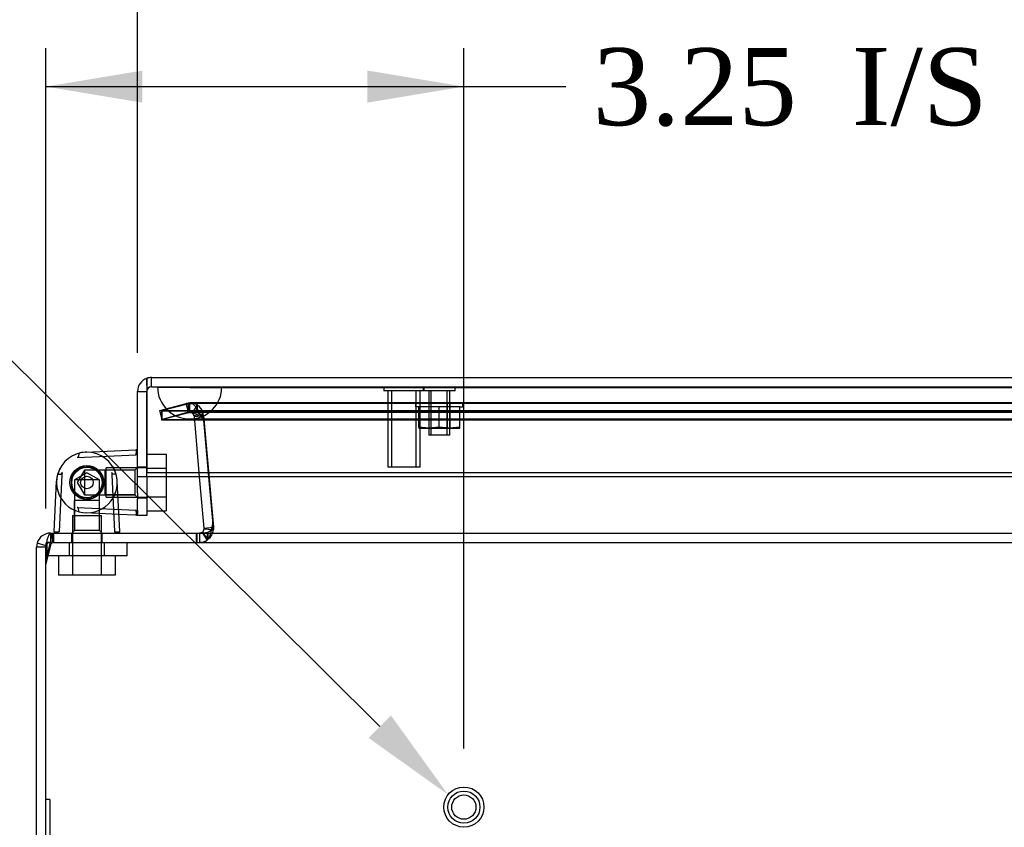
# Model space of a CAD drawing. Header units: inches. Extents: x 1 to 150, y -1 to 99.
# Tile 4 of 17: x 36.72 to 44.37, y 17.55 to 23.83. Entities that reach past the tile are written whole.
import ezdxf
from ezdxf import colors
from ezdxf.entities.mleader import LeaderData, LeaderLine
from ezdxf.enums import TextEntityAlignment as Align
from ezdxf.lldxf.tags import DXFTag
from ezdxf.math import Vec2, Vec3

# ---------------------------------------------------------------- set-up
doc = ezdxf.new("R2010")
doc.units = ezdxf.units.IN
doc.header["$MEASUREMENT"] = 0
for name, color, linetype in [('COM70220', 7, 'Continuous'), ('COM70707-2', 7, 'Continuous'), ('COM70709-7', 7, 'Continuous'), ('COM70710-2', 7, 'Continuous'), ('COM70712-4', 7, 'Continuous'), ('Default', 7, 'Continuous'), ('HNG86659-1', 7, 'Continuous'), ('HNG86659-2', 7, 'Continuous'), ('LAB86820', 7, 'Continuous'), ('NTS18118', 7, 'Continuous'), ('SCS86661', 7, 'Continuous'), ('STD26063', 7, 'Continuous'), ('STD26258', 7, 'Continuous'), ('WAM30017', 7, 'Continuous')]:
    doc.layers.add(name, color=color, linetype=linetype)
doc.styles.add('SEACAD_Times_New_Roman', font='times.ttf')
tags = doc.linetypes.add('HIDDEN2', pattern=[0.1875, 0.125, -0.0625]).pattern_tags.tags
tags[6:7] = [DXFTag(74, 4), DXFTag(75, 0), DXFTag(340, '0'), DXFTag(46, 0.0), DXFTag(50, 0.0), DXFTag(44, 0.0), DXFTag(45, 0.0)]
tags[4:5] = [DXFTag(74, 4), DXFTag(75, 0), DXFTag(340, '0'), DXFTag(46, 0.0), DXFTag(50, 0.0), DXFTag(44, 0.0), DXFTag(45, 0.0)]
doc.dimstyles.new('HAMMOND_(STH_-_120x80)', dxfattribs={"dimtxt": 0.6, "dimasz": 0.75, "dimexe": 0.3, "dimexo": 0.3, "dimgap": 0.15, "dimtad": 0, "dimtih": 1, "dimtoh": 1, "dimzin": 0, "dimdsep": 46, "dimtxsty": 'SEACAD_Times_New_Roman', "dimblk1": '_SE_FILLED', "dimblk2": '_SE_FILLED', "dimsah": 1, "dimcen": 0.3, "dimadec": 0, "dimazin": 0, "dimtfac": 0.8, "dimtofl": 0, "dimtmove": 0, "dimatfit": 3, "dimfxl": 1, "dimtolj": 1, "dimtzin": 0, "dimarcsym": 0})

# ---------------------------------------------------------------- blocks, each defined once
blk = doc.blocks.new('SE4')
at = {"layer": 'COM70220', "color": 7, "linetype": 'HIDDEN2'}
for p, q in [((37.7897, 20.972), (38.2887, 20.972)), ((37.7897, 20.971), (37.7897, 20.972)), ((37.7897, 20.971), (38.2887, 20.971)), ((38.0387, 20.969), (37.7897, 20.971)), ((38.2877, 20.971), (38.0387, 20.969)), ((38.0387, 20.969), (38.2887, 20.969)), ((38.2877, 20.972), (38.2877, 20.971)), ((38.2887, 20.972), (55.4077, 20.972)), ((38.2887, 20.971), (55.4077, 20.971)), ((38.2887, 20.969), (55.4077, 20.969)), ((38.0387, 20.723), (38.2887, 20.723)), ((38.2887, 20.723), (55.4077, 20.723))]:
    blk.add_line(p, q, dxfattribs=at)
blk.add_arc((38.0387, 20.973), 0.25, 180, 0, dxfattribs=at)
at = {"layer": 'COM70707-2', "color": 7, "linetype": 'HIDDEN2'}
for p, q in [((37.8066, 20.7896), (38.0112, 20.8445)), ((38.0391, 20.8481), (38.0112, 20.8445)), ((38.0298, 20.7749), (38.0112, 20.8445)), ((38.0391, 20.7761), (38.0391, 20.8481)), ((38.0594, 20.7699), (38.0999, 20.8295)), ((37.8253, 20.7201), (37.8066, 20.7896)), ((38.0298, 20.7749), (37.8253, 20.7201)), ((38.0391, 20.7761), (38.0298, 20.7749)), ((38.0594, 20.7699), (38.0391, 20.7761)), ((38.0741, 20.7487), (38.0594, 20.7699)), ((38.0741, 20.7487), (38.144, 20.7659)), ((38.075, 20.7433), (38.0741, 20.7487)), ((38.075, 20.7433), (38.1467, 20.7496)), ((38.1467, 20.7496), (38.144, 20.7659)), ((38.1467, 20.7496), (38.2228, 19.8804)), ((38.1162, 20.2725), (38.075, 20.7433)), ((36.9565, 19.835), (36.9565, 19.763)), ((37.1195, 19.835), (37.1195, 19.763)), ((37.3595, 19.763), (37.3595, 19.835)), ((38.094, 19.835), (38.094, 19.763)), ((38.1152, 19.835), (38.1152, 19.763)), ((38.1347, 19.8407), (38.1737, 19.7802)), ((38.1368, 19.8422), (38.1799, 19.7846)), ((38.1384, 19.835), (38.1737, 19.7802)), ((38.1422, 19.835), (38.1799, 19.7846)), ((38.1511, 19.8681), (38.2228, 19.8623)), ((38.2139, 19.863), (38.2228, 19.8623)), ((38.2222, 19.8804), (38.2228, 19.8804)), ((38.2228, 19.8804), (38.2228, 19.8623)), ((36.9219, 19.7371), (36.8528, 19.7572)), ((38.1799, 19.7846), (38.1737, 19.7802))]:
    blk.add_line(p, q, dxfattribs=at)
at = {"layer": 'COM70707-2', "color": 7, "linetype": 'Continuous'}
for p, q in [((38.151, 19.8742), (38.1162, 20.2725)), ((38.1347, 19.8407), (38.1152, 19.835)), ((38.1368, 19.8422), (38.1347, 19.8407)), ((38.1347, 19.8407), (38.1384, 19.835)), ((38.1368, 19.8422), (38.1422, 19.835)), ((38.151, 19.8742), (38.2222, 19.8804)), ((38.151, 19.8742), (38.1511, 19.8681)), ((38.1511, 19.8681), (38.2139, 19.863)), ((36.8528, 19.7573), (36.8485, 19.727)), ((36.9219, 19.7371), (36.8528, 19.7573)), ((36.8485, 19.727), (36.9205, 19.727)), ((36.8485, 7.943), (36.8485, 19.727))]:
    blk.add_line(p, q, dxfattribs=at)
at = {"layer": 'COM70707-2', "color": 7, "linetype": 'HIDDEN2'}
for centre, radius, start, end in [((38.0391, 20.7401), 0.108, 55.78983, 90.00003), ((38.0391, 20.7401), 0.108, 13.7843, 55.78993), ((38.1152, 19.871), 0.108, 306.83489, 355.38239), ((36.9565, 19.727), 0.036, 90, 163.68902), ((38.115, 19.8716), 0.1086, 270.09242, 302.68445)]:
    blk.add_arc(centre, radius, start, end, dxfattribs=at)
at = {"layer": 'COM70707-2', "color": 7, "linetype": 'Continuous'}
for centre, radius, start, end in [((36.9565, 19.727), 0.108, 90.00003, 163.68899), ((38.1152, 19.871), 0.036, 306.83504, 355.38224)]:
    blk.add_arc(centre, radius, start, end, dxfattribs=at)
at = {"layer": 'COM70709-7', "color": 7, "linetype": 'HIDDEN2'}
for p, q in [((38.0326, 20.8408), (37.8205, 20.7859)), ((38.0326, 20.7713), (38.0326, 20.8408)), ((55.6502, 20.8445), (38.0467, 20.8445)), ((37.8205, 20.7859), (55.8765, 20.7859)), ((37.8205, 20.7859), (37.8205, 20.7164)), ((38.0326, 20.7713), (37.8205, 20.7164)), ((55.6502, 20.7725), (38.0467, 20.7725)), ((37.8205, 20.7164), (55.8765, 20.7164)), ((38.1526, 20.7202), (38.1268, 20.7459)), ((38.1268, 20.7397), (38.1268, 20.7459)), ((38.1526, 20.714), (38.1268, 20.7397)), ((38.2181, 19.9382), (38.1526, 20.7202)), ((38.1526, 20.7202), (38.1526, 20.714)), ((38.2181, 19.932), (38.1526, 20.714)), ((38.2181, 19.9382), (38.2181, 19.932)), ((38.2197, 19.9122), (38.2197, 19.9184)), ((36.9722, 19.763), (36.9722, 19.835)), ((36.9825, 19.763), (36.9825, 19.835)), ((38.092, 19.763), (38.092, 19.835)), ((38.2123, 19.871), (38.2123, 19.871)), ((38.2139, 19.8742), (38.2139, 19.8804)), ((36.9205, 19.6207), (36.9584, 19.7727)), ((36.9584, 19.7422), (36.9584, 19.7727)), ((36.9205, 19.5903), (36.9584, 19.7422))]:
    blk.add_line(p, q, dxfattribs=at)
for centre in [(38.092, 19.9184), (38.092, 19.9122)]:
    blk.add_ellipse(centre, major_axis=(-0.1276, 0), ratio=0.996195, start_param=2.838142, end_param=3.297963, dxfattribs=at)
for points, knots in [([(38.0326, 20.8408), (38.0404, 20.8449), (38.0483, 20.8456), (38.064, 20.8401), (38.0718, 20.834), (38.0875, 20.816), (38.0954, 20.8041), (38.1111, 20.7769), (38.1189, 20.7616), (38.1268, 20.7459)], [0, 0, 0, 0, 0.25, 0.25, 0.5, 0.5, 0.75, 0.75, 1, 1, 1, 1]), ([(38.0326, 20.7713), (38.0404, 20.7726), (38.0483, 20.7729), (38.064, 20.7711), (38.0718, 20.769), (38.0875, 20.763), (38.0954, 20.7591), (38.1111, 20.75), (38.1189, 20.7449), (38.1268, 20.7397)], [0, 0, 0, 0, 0.25, 0.25, 0.5, 0.5, 0.75, 0.75, 1, 1, 1, 1]), ([(36.9584, 19.7727), (36.9607, 19.7912), (36.963, 19.8071), (36.9676, 19.8291), (36.9699, 19.835), (36.9722, 19.835)], [0, 0, 0, 0, 0.5, 0.5, 1, 1, 1, 1]), ([(38.092, 19.763), (38.0988, 19.763), (38.1055, 19.763), (38.1188, 19.7631), (38.1254, 19.7633), (38.1382, 19.7643), (38.1445, 19.7651), (38.1564, 19.7683), (38.1622, 19.7707), (38.1731, 19.7777), (38.1782, 19.7825), (38.1876, 19.7949), (38.192, 19.8026), (38.1998, 19.8209), (38.2033, 19.8316), (38.2093, 19.8549), (38.2118, 19.8676), (38.2139, 19.8804)], [0, 0, 0, 0, 0.125, 0.125, 0.25, 0.25, 0.375, 0.375, 0.5, 0.5, 0.625, 0.625, 0.75, 0.75, 0.875, 0.875, 1, 1, 1, 1]), ([(38.1394, 19.8355), (38.1411, 19.8356), (38.1454, 19.8358), (38.1524, 19.8364), (38.1602, 19.8373), (38.1701, 19.8391), (38.1772, 19.8412), (38.1818, 19.8431)], [0.3361809, 0.3361809, 0.3361809, 0.3361809, 0.3726029, 0.4321969, 0.4906952, 0.5479785, 0.6623429, 0.6623429, 0.6623429, 0.6623429]), ([(38.1905, 19.8475), (38.1924, 19.8487), (38.1962, 19.8513), (38.2015, 19.856), (38.2064, 19.8616), (38.2106, 19.8677), (38.2128, 19.872), (38.2139, 19.8742)], [0.7379545, 0.7379545, 0.7379545, 0.7379545, 0.7882141, 0.843718, 0.8974268, 0.9494645, 1, 1, 1, 1]), ([(36.9584, 19.7422), (36.9596, 19.7453), (36.9607, 19.7482), (36.963, 19.7533), (36.9642, 19.7555), (36.9665, 19.7592), (36.9676, 19.7606), (36.9699, 19.7625), (36.9711, 19.763), (36.9722, 19.763)], [0, 0, 0, 0, 0.25, 0.25, 0.5, 0.5, 0.75, 0.75, 1, 1, 1, 1])]:
    blk.add_open_spline(points, degree=3, knots=knots, dxfattribs=at)
at = {"layer": 'COM70709-7', "color": 7, "linetype": 'Continuous'}
blk.add_open_spline([(38.092, 19.835), (38.095, 19.835), (38.101, 19.835), (38.11, 19.835), (38.1188, 19.8351), (38.1275, 19.8352), (38.1344, 19.8353), (38.1383, 19.8355), (38.1394, 19.8355)], degree=3, knots=[0, 0, 0, 0, 0.0630925, 0.1260117, 0.1885878, 0.2506526, 0.3120425, 0.3361809, 0.3361809, 0.3361809, 0.3361809], dxfattribs=at)
at = {"layer": 'COM70710-2', "color": 7, "linetype": 'HIDDEN2'}
for p, q in [((38.0298, 20.8445), (37.8253, 20.7896)), ((38.0391, 20.8481), (38.0298, 20.8445)), ((38.0298, 20.7749), (38.0298, 20.8445)), ((38.0391, 20.7761), (38.0391, 20.8481)), ((55.6578, 20.8481), (38.0391, 20.8481)), ((38.0933, 20.7713), (38.0933, 20.8335)), ((38.0999, 20.8295), (38.0933, 20.8335)), ((38.0999, 20.7699), (38.0999, 20.8295)), ((37.8253, 20.7896), (55.8717, 20.7896)), ((37.8253, 20.7201), (37.8253, 20.7896)), ((38.0298, 20.7749), (37.8253, 20.7201)), ((38.0933, 20.7713), (38.0391, 20.7761)), ((55.6578, 20.7761), (38.0391, 20.7761)), ((38.0999, 20.7699), (38.0933, 20.7713)), ((38.143, 20.7487), (38.0999, 20.7699)), ((38.143, 20.7487), (38.143, 20.7659)), ((38.1467, 20.7433), (38.143, 20.7487)), ((38.2228, 19.8804), (38.1467, 20.7496)), ((38.1467, 20.7433), (38.1467, 20.7496)), ((37.8253, 20.7201), (55.8717, 20.7201)), ((38.1879, 20.2725), (38.1467, 20.7433)), ((36.9565, 19.835), (36.9565, 19.763)), ((38.1152, 19.835), (38.1152, 19.763)), ((38.1735, 19.8407), (38.1735, 19.7802)), ((38.1799, 19.8422), (38.1799, 19.7846)), ((38.2212, 19.8623), (38.222, 19.8712)), ((38.2212, 19.8681), (38.2212, 19.8623)), ((38.2228, 19.8742), (38.2228, 19.8804)), ((36.923, 19.7371), (36.923, 19.7573)), ((36.9565, 19.763), (56.7405, 19.763))]:
    blk.add_line(p, q, dxfattribs=at)
at = {"layer": 'COM70710-2', "color": 7, "linetype": 'Continuous'}
for p, q in [((38.2228, 19.8742), (38.1879, 20.2725)), ((36.9565, 19.835), (56.7405, 19.835)), ((38.1152, 19.835), (38.1735, 19.8407)), ((38.1735, 19.8407), (38.1799, 19.8422)), ((38.2212, 19.8681), (38.2228, 19.8742)), ((38.222, 19.8712), (38.222, 19.8711)), ((36.923, 19.7573), (36.9205, 19.727)), ((36.9205, 7.907), (36.9205, 19.727))]:
    blk.add_line(p, q, dxfattribs=at)
blk.add_arc((38.0799, 20.0472), 0.2281, 296.02185, 308.27765, dxfattribs=at)
blk.add_open_spline([(36.9565, 19.835), (36.9537, 19.835), (36.9509, 19.8331), (36.9453, 19.8258), (36.9425, 19.8204), (36.937, 19.8065), (36.9342, 19.7981), (36.9286, 19.779), (36.9258, 19.7685), (36.923, 19.7573)], degree=3, knots=[0, 0, 0, 0, 0.25, 0.25, 0.5, 0.5, 0.75, 0.75, 1, 1, 1, 1], dxfattribs=at)
at = {"layer": 'COM70712-4', "color": 7, "linetype": 'Continuous'}
for p, q in [((37.7052, 21.0388), (37.7052, 21.0389)), ((37.7052, 21.0389), (37.7052, 20.9387)), ((37.7052, 21.0388), (37.7052, 20.937)), ((37.7053, 20.9827), (37.7053, 21.04)), ((37.7053, 20.9827), (37.7053, 20.3029)), ((37.7412, 21.045), (55.9552, 21.045)), ((37.6332, 20.937), (37.7052, 20.937)), ((37.6332, 20.2725), (37.6332, 20.937)), ((37.7052, 20.2725), (37.7052, 20.937)), ((37.7053, 20.2725), (37.7053, 20.3029)), ((55.9911, 20.3029), (37.7053, 20.3029)), ((37.7052, 20.2725), (37.6332, 20.2725)), ((37.6332, 20.1475), (37.6332, 20.2725)), ((37.7052, 20.2725), (37.7052, 20.1475)), ((55.9911, 20.2725), (37.7053, 20.2725)), ((37.6332, 20.1475), (37.6332, 20.098)), ((37.7052, 20.1475), (37.7052, 20.098)), ((37.6332, 20.0151), (37.6332, 20.098)), ((37.7052, 20.098), (37.7052, 19.973)), ((37.6332, 19.973), (37.6332, 19.9852)), ((37.7052, 19.973), (37.6332, 19.973))]:
    blk.add_line(p, q, dxfattribs=at)
at = {"layer": 'COM70712-4', "color": 7, "linetype": 'HIDDEN2'}
for p, q in [((37.7412, 20.973), (37.7412, 21.045)), ((37.7412, 20.973), (55.9552, 20.973)), ((37.7052, 20.3487), (37.6332, 20.3487)), ((37.6332, 20.1087), (37.7052, 20.1087))]:
    blk.add_line(p, q, dxfattribs=at)
at = {"layer": 'COM70712-4', "color": 7, "linetype": 'Continuous'}
for radius, start, end in [(0.108, 109.47122, 180), (0.108, 90, 109.44907), (0.036, 177.32016, 180)]:
    blk.add_arc((37.7412, 20.937), radius, start, end, dxfattribs=at)
at = {"layer": 'COM70712-4', "color": 7, "linetype": 'HIDDEN2'}
blk.add_arc((37.7412, 20.937), 0.036, 90, 177.32016, dxfattribs=at)
at = {"layer": 'COM70712-4', "color": 7, "linetype": 'Continuous'}
blk.add_ellipse((37.7412, 20.937), major_axis=(-0.1189, 0), ratio=0.908294, start_param=4.712389, end_param=5.019287, dxfattribs=at)
at = {"layer": 'COM70712-4', "color": 7, "linetype": 'HIDDEN2'}
blk.add_ellipse((37.7412, 20.937), major_axis=(-0.0396, 0), ratio=0.908294, start_param=4.712389, end_param=5.846853, dxfattribs=at)
at = {"layer": 'HNG86659-1', "color": 7, "linetype": 'HIDDEN2'}
for p, q in [((37.1627, 20.422), (37.6223, 20.4447)), ((37.2395, 20.3042), (37.1427, 20.2484)), ((37.2198, 20.3255), (37.1639, 20.2287)), ((37.2198, 20.3255), (37.2198, 20.1319)), ((37.3105, 20.3255), (37.2198, 20.3255)), ((37.3363, 20.2484), (37.2395, 20.3042)), ((37.3789, 20.3255), (37.3105, 20.3255)), ((37.6119, 20.3255), (37.3789, 20.3255)), ((37.6119, 20.3255), (37.3789, 20.3255)), ((37.3789, 20.3255), (37.3789, 20.1319)), ((37.6332, 20.3468), (37.6119, 20.3255)), ((37.6119, 20.3255), (37.6119, 20.1319)), ((37.3363, 20.2484), (37.1427, 20.2484)), ((37.1427, 20.2484), (37.1427, 20.0893)), ((37.1639, 20.2287), (37.2198, 20.1319)), ((37.3363, 20.0893), (37.3363, 20.2484)), ((37.1427, 20.0893), (37.1427, 19.8563)), ((37.1427, 19.8563), (37.1427, 20.0893)), ((37.3363, 20.0893), (37.1427, 20.0893)), ((37.2198, 20.1319), (37.3111, 20.1319)), ((37.3111, 20.1319), (37.3789, 20.1319)), ((37.3363, 19.8563), (37.3363, 20.0893)), ((37.3363, 19.8563), (37.3363, 20.0893)), ((37.3789, 20.1319), (37.6119, 20.1319)), ((37.6119, 20.1319), (37.3789, 20.1319)), ((37.6119, 20.1319), (37.6332, 20.1106)), ((37.1627, 20.0354), (37.6223, 20.0128)), ((37.4882, 19.98), (37.2278, 19.9928)), ((37.0236, 19.8468), (37.0229, 19.8465)), ((37.1427, 19.8563), (37.1214, 19.835)), ((37.3363, 19.8563), (37.1427, 19.8563)), ((37.3576, 19.835), (37.3363, 19.8563)), ((37.4554, 19.8468), (37.456, 19.8465))]:
    blk.add_line(p, q, dxfattribs=at)
at = {"layer": 'HNG86659-1', "color": 7, "linetype": 'Continuous'}
for p, q in [((37.2278, 20.4646), (37.6208, 20.484)), ((37.6214, 20.4446), (37.6217, 20.4453)), ((37.0453, 20.2886), (37.0236, 19.8483)), ((37.0462, 20.3054), (37.0453, 20.2886)), ((37.4328, 20.3054), (37.4336, 20.2886)), ((37.4336, 20.2886), (37.4553, 19.8483)), ((36.9842, 19.8474), (37.0035, 20.2403)), ((37.4948, 19.8474), (37.4754, 20.2403)), ((37.6214, 20.0128), (37.6217, 20.0122)), ((37.6332, 20.0122), (37.6332, 20.0151)), ((37.6332, 20.0122), (37.6332, 19.9852)), ((37.6208, 19.9734), (37.4882, 19.98)), ((37.0236, 19.8483), (37.0235, 19.8459)), ((37.4553, 19.8483), (37.4554, 19.8459))]:
    blk.add_line(p, q, dxfattribs=at)
at = {"layer": 'HNG86659-1', "color": 7, "linetype": 'HIDDEN2'}
for radius in [0.1319, 0.1319, 0.1201]:
    blk.add_circle((37.2395, 20.2287), radius, dxfattribs=at)
at = {"layer": 'HNG86659-1', "color": 7, "linetype": 'Continuous'}
for centre, radius, start, end in [((37.2395, 20.2287), 0.2362, 90, 164.53106), ((37.2395, 20.2287), 0.2362, 90, 103.6388), ((37.2395, 20.2287), 0.2362, 15.46894, 90), ((37.6214, 20.4722), 0.0118, 74.64095, 92.81757), ((37.4237, 20.479), 0.2008, 350.34044, 1.32736), ((37.6214, 20.4722), 0.0118, 0, 74.63771), ((37.2395, 20.2287), 0.2362, 164.53106, 177.1792), ((37.2395, 20.2287), 0.2362, 2.8208, 15.46894), ((37.4235, 19.9785), 0.201, 358.67748, 9.65473), ((37.6214, 19.9852), 0.0118, 285.36229, 0), ((37.6214, 19.9852), 0.0118, 267.18243, 285.35905), ((36.996, 19.8468), 0.0118, 177.1792, 198.68891), ((36.996, 19.8468), 0.0118, 198.68891, 270), ((37.0059, 20.0139), 0.1722, 262.94724, 272.05175), ((37.473, 20.0139), 0.1722, 267.94826, 277.05276), ((37.483, 19.8468), 0.0118, 270, 341.31109), ((37.483, 19.8468), 0.0118, 341.31109, 2.8208)]:
    blk.add_arc(centre, radius, start, end, dxfattribs=at)
at = {"layer": 'HNG86659-1', "color": 7, "linetype": 'HIDDEN2'}
for centre, radius, start, end in [((37.4543, 20.4623), 0.1722, 357.94825, 7.05276), ((37.2395, 20.2287), 0.2362, 54.61945, 59.26349), ((37.2395, 20.2287), 0.2362, 152.38612, 210.73651), ((37.2395, 20.2287), 0.2362, 10.22325, 31.53006), ((37.2395, 20.2287), 0.2362, 177.1792, 210.73651), ((37.2395, 20.2287), 0.2362, 329.26308, 8.93563), ((37.2395, 20.2287), 0.2362, 329.26349, 2.8208), ((37.2395, 20.2287), 0.2362, 210.73651, 329.26349), ((37.4543, 19.9952), 0.1722, 352.94724, 2.05174), ((36.9892, 20.0445), 0.2008, 268.67264, 279.65956), ((37.4897, 20.0447), 0.201, 260.34527, 271.32252)]:
    blk.add_arc(centre, radius, start, end, dxfattribs=at)
for points, knots in [([(37.1765, 20.4564), (37.1762, 20.4543), (37.1761, 20.4518), (37.1758, 20.4459), (37.1758, 20.4426), (37.1754, 20.4373), (37.1752, 20.4354), (37.1744, 20.4317), (37.1737, 20.4298), (37.1714, 20.4267), (37.1698, 20.4254), (37.1663, 20.4235), (37.1646, 20.4227), (37.1627, 20.422)], [0, 0, 0, 0, 0.25, 0.25, 0.5, 0.5, 0.625, 0.625, 0.75, 0.75, 0.875, 0.875, 1, 1, 1, 1]), ([(37.6223, 20.4447), (37.6222, 20.4468), (37.623, 20.4487), (37.6246, 20.4525), (37.6255, 20.4543), (37.6263, 20.4561)], [0, 0, 0, 0, 0.5, 0.5, 1, 1, 1, 1]), ([(37.6263, 20.4561), (37.6284, 20.456), (37.6301, 20.4557), (37.6325, 20.4551), (37.6332, 20.4548), (37.6332, 20.4544)], [0, 0, 0, 0, 0.5, 0.5, 1, 1, 1, 1]), ([(37.1765, 20.0011), (37.1762, 20.0031), (37.1761, 20.0056), (37.1758, 20.0115), (37.1758, 20.0148), (37.1754, 20.0201), (37.1752, 20.022), (37.1744, 20.0257), (37.1737, 20.0276), (37.1714, 20.0308), (37.1698, 20.032), (37.1663, 20.034), (37.1646, 20.0347), (37.1627, 20.0354)], [0, 0, 0, 0, 0.25, 0.25, 0.5, 0.5, 0.625, 0.625, 0.75, 0.75, 0.875, 0.875, 1, 1, 1, 1]), ([(37.6223, 20.0128), (37.6222, 20.0107), (37.623, 20.0087), (37.6246, 20.005), (37.6255, 20.0031), (37.6263, 20.0013)], [0, 0, 0, 0, 0.5, 0.5, 1, 1, 1, 1]), ([(37.6263, 20.0013), (37.6284, 20.0015), (37.6301, 20.0017), (37.6325, 20.0023), (37.6332, 20.0026), (37.6332, 20.003)], [0, 0, 0, 0, 0.5, 0.5, 1, 1, 1, 1])]:
    blk.add_open_spline(points, degree=3, knots=knots, dxfattribs=at)
at = {"layer": 'HNG86659-1', "color": 7, "linetype": 'Continuous'}
for points, knots in [([(37.0118, 20.2917), (37.0139, 20.292), (37.0164, 20.2921), (37.0222, 20.2924), (37.0256, 20.2924), (37.0309, 20.2928), (37.0327, 20.293), (37.0365, 20.2938), (37.0384, 20.2945), (37.0415, 20.2968), (37.0428, 20.2984), (37.0447, 20.3018), (37.0455, 20.3036), (37.0462, 20.3054)], [0, 0, 0, 0, 0.25, 0.25, 0.5, 0.5, 0.625, 0.625, 0.75, 0.75, 0.875, 0.875, 1, 1, 1, 1]), ([(37.4671, 20.2917), (37.4651, 20.292), (37.4626, 20.2921), (37.4567, 20.2924), (37.4534, 20.2924), (37.4481, 20.2928), (37.4462, 20.293), (37.4425, 20.2938), (37.4406, 20.2945), (37.4374, 20.2968), (37.4362, 20.2984), (37.4342, 20.3018), (37.4335, 20.3036), (37.4328, 20.3054)], [0, 0, 0, 0, 0.25, 0.25, 0.5, 0.5, 0.625, 0.625, 0.75, 0.75, 0.875, 0.875, 1, 1, 1, 1]), ([(37.0235, 19.8459), (37.0214, 19.846), (37.0195, 19.8452), (37.0157, 19.8436), (37.0139, 19.8427), (37.0121, 19.8418)], [0, 0, 0, 0, 0.5, 0.5, 1, 1, 1, 1]), ([(37.0121, 19.8418), (37.0122, 19.8398), (37.0125, 19.8381), (37.013, 19.8357), (37.0134, 19.835), (37.0138, 19.835)], [0, 0, 0, 0, 0.5, 0.5, 1, 1, 1, 1]), ([(37.4554, 19.8459), (37.4575, 19.846), (37.4595, 19.8452), (37.4632, 19.8436), (37.4651, 19.8427), (37.4669, 19.8418)], [0, 0, 0, 0, 0.5, 0.5, 1, 1, 1, 1]), ([(37.4669, 19.8418), (37.4667, 19.8398), (37.4665, 19.8381), (37.4659, 19.8357), (37.4656, 19.835), (37.4652, 19.835)], [0, 0, 0, 0, 0.5, 0.5, 1, 1, 1, 1])]:
    blk.add_open_spline(points, degree=3, knots=knots, dxfattribs=at)
at = {"layer": 'HNG86659-2', "color": 7, "linetype": 'HIDDEN2'}
for p, q in [((37.1354, 20.2943), (37.1436, 20.2977)), ((37.1436, 20.2977), (37.1443, 20.3067)), ((37.1711, 20.331), (37.18, 20.3308)), ((37.18, 20.3308), (37.1843, 20.3387)), ((37.2186, 20.35), (37.2267, 20.3461)), ((37.2267, 20.3461), (37.2338, 20.3516)), ((37.2698, 20.348), (37.2756, 20.3412)), ((37.2756, 20.3412), (37.2843, 20.3433)), ((37.3157, 20.3253), (37.3182, 20.3167)), ((37.3182, 20.3167), (37.3271, 20.3151)), ((37.1178, 20.2468), (37.1237, 20.2531)), ((37.1237, 20.2531), (37.1208, 20.2612)), ((37.3484, 20.2859), (37.3472, 20.277)), ((37.3472, 20.277), (37.3546, 20.272)), ((37.3622, 20.2366), (37.3576, 20.229)), ((37.3576, 20.229), (37.3623, 20.2214)), ((37.1239, 20.2041), (37.1178, 20.2106)), ((37.121, 20.1957), (37.1239, 20.2041)), ((37.144, 20.1592), (37.1357, 20.1627)), ((37.1447, 20.1503), (37.144, 20.1592)), ((37.3187, 20.1411), (37.3161, 20.1325)), ((37.3275, 20.1427), (37.3187, 20.1411)), ((37.3548, 20.186), (37.3475, 20.1809)), ((37.3475, 20.1809), (37.3487, 20.172)), ((37.1805, 20.1264), (37.1715, 20.1261)), ((37.1848, 20.1185), (37.1805, 20.1264)), ((37.2273, 20.1112), (37.2192, 20.1074)), ((37.2344, 20.1058), (37.2273, 20.1112)), ((37.2761, 20.1164), (37.2703, 20.1096)), ((37.2849, 20.1144), (37.2761, 20.1164))]:
    blk.add_line(p, q, dxfattribs=at)
for radius in [0.1181, 0.0492]:
    blk.add_circle((37.2395, 20.2287), radius, dxfattribs=at)
for start, end in [(147.80383, 164.69616), (123.78598, 140.6783), (99.76812, 116.66044), (75.75026, 92.64259), (51.73241, 68.62473), (27.71455, 44.60687), (171.55384, 188.44616), (3.69669, 20.58901), (339.67884, 356.57116), (195.5717, 212.46402), (219.58955, 236.48187), (315.66098, 332.5533), (243.60741, 260.49973), (267.62527, 284.51759), (291.64312, 308.53544)]:
    blk.add_arc((37.2395, 20.2287), 0.123, start, end, dxfattribs=at)
at = {"layer": 'LAB86820', "color": 7, "linetype": 'HIDDEN2'}
for p, q in [((36.9505, 17.763), (36.9205, 17.763)), ((36.9505, 17.763), (36.9505, 14.513)), ((36.9561, 17.6101), (36.9498, 17.6101)), ((36.9561, 17.5983), (36.9498, 17.5983))]:
    blk.add_line(p, q, dxfattribs=at)
at = {"layer": 'NTS18118', "color": 7, "linetype": 'HIDDEN2'}
for p, q in [((39.7952, 20.848), (40.1632, 20.848)), ((39.7952, 20.848), (39.7952, 20.817)), ((39.8972, 20.848), (39.8972, 20.652)), ((39.9141, 20.848), (39.9141, 20.652)), ((40.0443, 20.652), (40.0443, 20.848)), ((40.0612, 20.848), (40.0612, 20.652)), ((40.1632, 20.817), (40.1632, 20.848)), ((39.8198, 20.817), (39.7952, 20.817)), ((39.8198, 20.6586), (39.8198, 20.817)), ((39.9792, 20.817), (39.8198, 20.817)), ((39.9792, 20.6586), (39.9792, 20.817)), ((40.1385, 20.817), (39.9792, 20.817)), ((40.1385, 20.6586), (40.1385, 20.817)), ((40.1385, 20.817), (40.1632, 20.817)), ((39.8995, 20.652), (39.8198, 20.6586)), ((39.8198, 20.6586), (39.8198, 20.652)), ((39.8198, 20.652), (39.8995, 20.652)), ((39.9792, 20.6586), (39.8995, 20.652)), ((39.8995, 20.652), (40.0588, 20.652)), ((40.0588, 20.652), (39.9792, 20.6586)), ((40.1385, 20.6586), (40.0588, 20.652)), ((40.0588, 20.652), (40.1385, 20.652)), ((40.1385, 20.652), (40.1385, 20.6586))]:
    blk.add_line(p, q, dxfattribs=at)
at = {"layer": 'SCS86661', "color": 7, "linetype": 'Continuous'}
for p, q in [((37.7052, 20.4498), (37.7053, 20.4498)), ((37.7052, 20.3393), (37.7053, 20.3393)), ((37.8552, 20.2725), (37.8552, 20.1182)), ((37.7052, 20.1182), (37.8552, 20.1182)), ((37.8552, 20.1182), (37.8552, 20.0076)), ((37.7052, 20.0076), (37.8552, 20.0076))]:
    blk.add_line(p, q, dxfattribs=at)
at = {"layer": 'SCS86661', "color": 7, "linetype": 'HIDDEN2'}
for p, q in [((37.7053, 20.4498), (37.8552, 20.4498)), ((37.8552, 20.4498), (37.8552, 20.3393)), ((37.3902, 20.1157), (37.3902, 20.3417)), ((37.7052, 20.3417), (37.3902, 20.3417)), ((37.7053, 20.3393), (37.8552, 20.3393)), ((37.8552, 20.3393), (37.8552, 20.2725)), ((37.3902, 20.1157), (37.7052, 20.1157)), ((37.1265, 19.973), (37.3525, 19.973)), ((37.1265, 19.973), (37.1265, 19.658)), ((37.3525, 19.658), (37.3525, 19.973)), ((37.0183, 19.658), (37.0183, 19.508)), ((37.1289, 19.658), (37.1289, 19.508)), ((37.35, 19.658), (37.35, 19.508)), ((37.4606, 19.658), (37.4606, 19.508)), ((37.1289, 19.508), (37.0183, 19.508)), ((37.35, 19.508), (37.1289, 19.508)), ((37.4606, 19.508), (37.35, 19.508))]:
    blk.add_line(p, q, dxfattribs=at)
at = {"layer": 'STD26063', "color": 7, "linetype": 'HIDDEN2'}
for p, q in [((39.8542, 20.973), (39.8542, 20.9418)), ((40.1042, 20.9418), (39.8614, 20.9418)), ((39.8972, 20.9418), (39.8972, 20.598)), ((39.9163, 20.598), (39.9163, 20.9418)), ((40.042, 20.598), (40.042, 20.9418)), ((40.0612, 20.598), (40.0612, 20.9418)), ((40.1042, 20.9418), (40.1042, 20.973)), ((40.0612, 20.598), (39.8972, 20.598))]:
    blk.add_line(p, q, dxfattribs=at)
at = {"layer": 'STD26258', "color": 7, "linetype": 'HIDDEN2'}
for p, q in [((39.5489, 20.973), (39.5489, 20.9418)), ((39.8614, 20.9418), (39.5489, 20.9418)), ((39.5802, 20.9418), (39.5802, 20.348)), ((39.6108, 20.348), (39.6108, 20.9418)), ((39.7995, 20.348), (39.7995, 20.9418)), ((39.8302, 20.348), (39.8302, 20.9418)), ((39.8614, 20.9418), (39.8614, 20.973)), ((39.8302, 20.348), (39.5802, 20.348))]:
    blk.add_line(p, q, dxfattribs=at)
for radius in [0.1562, 0.125, 0.0944]:
    blk.add_circle((40.1705, 17.703), radius, dxfattribs=at)
at = {"layer": 'WAM30017', "color": 7, "linetype": 'HIDDEN2'}
for p, q in [((36.956, 19.763), (36.927, 19.763)), ((36.927, 19.763), (36.927, 19.658)), ((37.102, 19.763), (37.102, 19.658)), ((37.377, 19.658), (37.377, 19.763)), ((37.552, 19.658), (37.552, 19.763)), ((37.552, 19.658), (36.927, 19.658))]:
    blk.add_line(p, q, dxfattribs=at)
blk = doc.blocks.new('DMBLK8206')
at = {"layer": 'Default', "linetype": 'Continuous', "transparency": 16777216}
for points in [[(38.3832, 26.2556), (37.6332, 26.1306), (38.3832, 26.0056)], [(55.3132, 26.2556), (55.3132, 26.0056), (56.0632, 26.1306)]]:
    blk.add_hatch(color=7, dxfattribs=at).paths.add_polyline_path(points)
at = {"layer": 'Default', "color": 7, "linetype": 'Continuous', "transparency": 16777216}
for p, q in [((37.6332, 21.237), (37.6332, 26.4306)), ((56.0632, 21.237), (56.0632, 26.4306)), ((45.3799, 26.1306), (37.6332, 26.1306)), ((56.0632, 26.1306), (48.3165, 26.1306))]:
    blk.add_line(p, q, dxfattribs=at)
at = {"layer": 'Default', "color": 7, "linetype": 'Continuous', "transparency": 16777216, "style": 'SEACAD_Times_New_Roman'}
for s, p in [('18.43', (45.8245, 26.4306)), ('DOOR', (45.5899, 25.5306))]:
    blk.add_text(s, height=0.6, dxfattribs=at).set_placement(p, align=Align.TOP_LEFT)
blk = doc.blocks.new('_SE_FILLED')
at = {"color": 0}
blk.add_line((0, 0), (-1, 0), dxfattribs=at)
blk.add_solid([(0, 0), (-1, -0.1665), (-1, 0.1665), (0, 0)], dxfattribs=at)
blk = doc.blocks.new('DMBLK8214')
at = {"layer": 'Default', "linetype": 'Continuous', "transparency": 16777216}
for points in [[(37.6705, 23.4339), (36.9205, 23.3089), (37.6705, 23.1839)], [(39.4205, 23.4339), (39.4205, 23.1839), (40.1705, 23.3089)]]:
    blk.add_hatch(color=7, dxfattribs=at).paths.add_polyline_path(points)
at = {"layer": 'Default', "color": 7, "linetype": 'Continuous', "transparency": 16777216}
for p, q in [((36.9205, 20.027), (36.9205, 23.6089)), ((40.1705, 18.1593), (40.1705, 23.6089)), ((36.9205, 23.3089), (40.6632, 23.3089)), ((40.6632, 23.3089), (40.9632, 23.3089))]:
    blk.add_line(p, q, dxfattribs=at)
at = {"layer": 'Default', "color": 7, "linetype": 'Continuous', "transparency": 16777216, "style": 'SEACAD_Times_New_Roman'}
for s, p in [('I/S', (43.1856, 23.6089)), ('3.25', (41.1732, 23.6089))]:
    blk.add_text(s, height=0.6, dxfattribs=at).set_placement(p, align=Align.TOP_LEFT)

msp = doc.modelspace()

# ---------------------------------------------------------------- block references
at = {"layer": 'Default'}
msp.add_blockref('SE4', (0, 0), dxfattribs=at)

# ---------------------------------------------------------------- dimensions: what is measured, and where the dimension line sits
at = {"layer": 'Default', "color": 7, "linetype": 'Continuous'}
dim = msp.add_linear_dim(base=(37.6332, 26.1306), p1=(56.0632, 20.937), p2=(37.6332, 20.937), text='\\A1;<>\\PDOOR', dimstyle='HAMMOND_(STH_-_120x80)', dxfattribs=at)
dim.commit()
dim.dimension.update_dxf_attribs({"geometry": 'DMBLK8206', "text_midpoint": (46.8482, 26.1306), "dimtype": 160})
dim = msp.add_linear_dim(base=(40.1705, 23.3089), p1=(36.9205, 19.727), p2=(40.1705, 17.8593), text='\\A1;<> I/S', dimstyle='HAMMOND_(STH_-_120x80)', override={"dimtmove": 1}, dxfattribs=at)
dim.commit()
dim.dimension.update_dxf_attribs({"geometry": 'DMBLK8214', "text_midpoint": (40.9632, 23.3089), "dimtype": 160})

# ---------------------------------------------------------------- leaders
ml = msp.add_multileader_mtext('Standard', dxfattribs=at)
ml.set_content('{\\pxsm0.9;\\fTimes New Roman|b0||i0||c0|p34;\\W1.;GROUND STUD\\PBODY\\P}', color=7)
ml.set_leader_properties()
ml.build(insert=Vec2(0, 0))
ml.multileader.update_dxf_attribs({"dogleg_length": 0, "arrow_head_size": 0.75})
ctx = ml.context
ctx.base_point, ctx.char_height, ctx.arrow_head_size, ctx.landing_gap_size = Vec3(29.2039, 21.8484), 0.6, 0.75, 0.21
ctx.text_align_type = 1
notes = []
notes.append((ctx, [(0, (1, 1, 0), (35.7682, 22.0584), (-1, 0), 0, [(0, [(40.048, 17.8)], 0, [])])]))
ctx.mtext.insert, ctx.mtext.alignment = Vec3(32.4261, 22.365), 2
for ctx, leaders in notes:
    for number, flags, end, landing, length, lines in leaders:
        leader = LeaderData()
        leader.index, (leader.has_last_leader_line, leader.has_dogleg_vector, leader.attachment_direction) = number, flags
        leader.last_leader_point, leader.dogleg_vector, leader.dogleg_length = Vec3(end), Vec3(landing), length
        for number, points, colour, breaks in lines:
            line = LeaderLine()
            line.index, line.vertices, line.color, line.breaks = number, Vec3.list(points), colors.encode_raw_color(colour), breaks
            leader.lines.append(line)
        ctx.leaders.append(leader)

doc.saveas('drawing.dxf')
